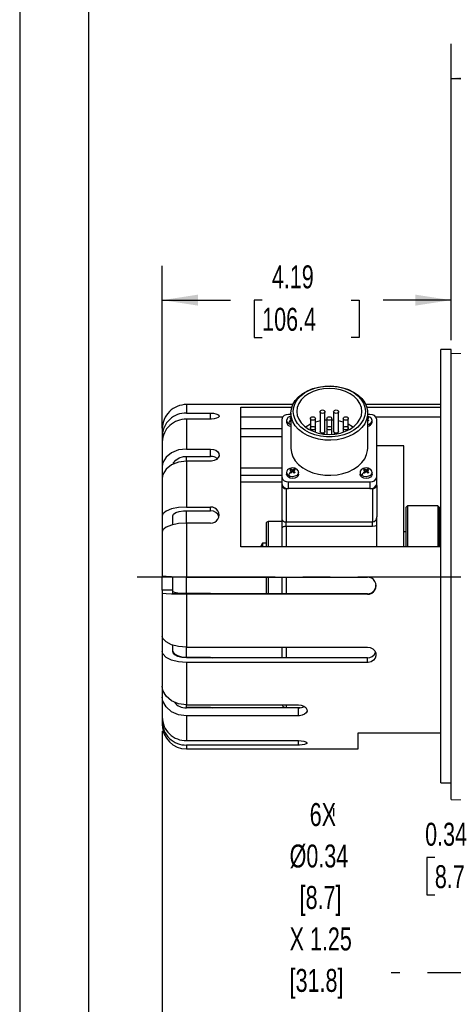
# Model space of a CAD drawing. Header units: inches. Extents: x 0 to 44, y 0 to 34.
# Tile 2 of 18: x 0 to 6.3, y 7.3 to 21.6. Entities that reach past the tile are written whole.
import ezdxf

# ---------------------------------------------------------------- set-up
doc = ezdxf.new("R2010")
doc.units = ezdxf.units.IN
doc.header["$LTSCALE"] = 4
doc.header["$MEASUREMENT"] = 0
doc.linetypes.add('CENTERX2', pattern=[0.8, 0.5, -0.1, 0.1, -0.1])
doc.linetypes.add('HIDDEN', pattern=[0.075, 0.05, -0.025])
doc.layers.add('CENTER', color=40, linetype='CENTERX2')
doc.layers.add('HIDDEN', color=102, linetype='HIDDEN')
doc.layers.add('DIMENSIONS', color=140, linetype='Continuous', lineweight=25)
doc.layers.add('TEXT', color=140, linetype='Continuous', lineweight=25)
doc.styles.add('SLDTEXTSTYLE0', font='TXT', dxfattribs={"width": 0.7})
doc.dimstyles.new('SLDDIMSTYLE1', dxfattribs={"dimtxt": 0.339844, "dimasz": 0.52, "dimexe": 0, "dimexo": 0.0625, "dimgap": 0.084961, "dimtad": 0, "dimtih": 1, "dimtoh": 1, "dimrnd": 1e-09, "dimzin": 12, "dimdsep": 46, "dimtxsty": 'SLDTEXTSTYLE0', "dimsah": 1, "dimcen": 0.09, "dimadec": 0, "dimazin": 3, "dimtfac": 1, "dimtofl": 0, "dimtmove": 0, "dimatfit": 3, "dimfxl": 0, "dimfrac": 2, "dimtolj": 1, "dimtzin": 12, "dimarcsym": 0})
doc.dimstyles.new('SLDDIMSTYLE6', dxfattribs={"dimtxt": 0.339844, "dimasz": 0.52, "dimexe": 0, "dimexo": 0.0625, "dimgap": 0.084961, "dimtad": 0, "dimtih": 1, "dimtoh": 1, "dimrnd": 1e-09, "dimdsep": 46, "dimtxsty": 'SLDTEXTSTYLE0', "dimsah": 1, "dimcen": 0.09, "dimadec": 0, "dimazin": 2, "dimtfac": 1, "dimtmove": 0, "dimatfit": 0, "dimfxl": 0, "dimfrac": 2, "dimtolj": 1, "dimtzin": 12, "dimarcsym": 0})
doc.dimstyles.new('SLDDIMSTYLE9', dxfattribs={"dimtxt": 0.18, "dimasz": 0.52, "dimexe": 0, "dimexo": 0.0625, "dimgap": 0, "dimtad": 0, "dimtih": 1, "dimtoh": 1, "dimdec": 0, "dimrnd": 1e-09, "dimzin": 0, "dimdsep": 46, "dimtxsty": 'Standard', "dimsah": 1, "dimcen": 0.09, "dimadec": 0, "dimazin": 0, "dimtfac": 0.52, "dimtdec": 0, "dimtofl": 0, "dimtmove": 0, "dimatfit": 3, "dimfxl": 0, "dimfrac": 2, "dimtolj": 1, "dimtzin": 0, "dimarcsym": 0})

# ---------------------------------------------------------------- blocks, each defined once
blk = doc.blocks.new('_D_18')
at = {"layer": 'DIMENSIONS'}
for p, q in [((8.056, 9.841), (8.056, 8.934)), ((8.4, 9.841), (8.4, 8.934)), ((6.023, 9.434), (5.909, 9.434)), ((5.909, 9.434), (5.909, 8.894)), ((6.75, 9.434), (6.864, 9.434)), ((6.864, 9.434), (6.864, 8.894)), ((8.056, 9.434), (7.211, 9.434)), ((8.4, 9.434), (9.4, 9.434)), ((5.909, 8.894), (6.023, 8.894)), ((6.864, 8.894), (6.75, 8.894))]:
    blk.add_line(p, q, dxfattribs=at)
for points in [[(8.056, 9.434), (7.536, 9.514), (7.536, 9.354)], [(8.4, 9.434), (8.92, 9.354), (8.92, 9.514)]]:
    blk.add_solid(points, dxfattribs=at)
at = {"layer": 'DIMENSIONS', "char_height": 0.3333, "attachment_point": 1, "style": 'SLDTEXTSTYLE0'}
for s, insert in [('0.34', (5.882, 9.939)), ('8.7', (6.023, 9.323))]:
    blk.add_mtext(s, dxfattribs=dict(at, insert=insert))
blk = doc.blocks.new('_D_25')
at = {"layer": 'DIMENSIONS'}
for p, q in [((18.726, 12.904), (18.726, 11.381)), ((2.069, 11.27), (2.069, 4.216)), ((18.726, 11.141), (18.726, 4.216)), ((2.069, 4.716), (9.291, 4.716)), ((9.751, 4.716), (9.637, 4.716)), ((9.637, 4.716), (9.637, 4.176)), ((11.044, 4.716), (11.158, 4.716)), ((11.158, 4.716), (11.158, 4.176)), ((18.726, 4.716), (11.504, 4.716)), ((9.637, 4.176), (9.751, 4.176)), ((11.158, 4.176), (11.044, 4.176))]:
    blk.add_line(p, q, dxfattribs=at)
for points in [[(2.069, 4.716), (2.589, 4.636), (2.589, 4.796)], [(18.726, 4.716), (18.206, 4.796), (18.206, 4.636)]]:
    blk.add_solid(points, dxfattribs=at)
at = {"layer": 'DIMENSIONS', "char_height": 0.3333, "attachment_point": 1, "style": 'SLDTEXTSTYLE0'}
for s, insert in [('16.66', (9.751, 5.222)), ('423.1', (9.751, 4.605))]:
    blk.add_mtext(s, dxfattribs=dict(at, insert=insert))
blk = doc.blocks.new('_D_27')
at = {"layer": 'DIMENSIONS'}
for p, q in [((2.069, 15.67), (2.069, 18.027)), ((6.259, 16.947), (6.259, 18.027)), ((2.069, 17.527), (3.058, 17.527)), ((3.518, 17.527), (3.404, 17.527)), ((3.404, 17.527), (3.404, 16.986)), ((4.811, 17.527), (4.925, 17.527)), ((4.925, 17.527), (4.925, 16.986)), ((6.259, 17.527), (5.271, 17.527)), ((3.404, 16.986), (3.518, 16.986)), ((4.925, 16.986), (4.811, 16.986))]:
    blk.add_line(p, q, dxfattribs=at)
for points in [[(2.069, 17.527), (2.589, 17.447), (2.589, 17.607)], [(6.259, 17.527), (5.739, 17.607), (5.739, 17.447)]]:
    blk.add_solid(points, dxfattribs=at)
at = {"layer": 'DIMENSIONS', "char_height": 0.3333, "attachment_point": 1, "style": 'SLDTEXTSTYLE0'}
for s, insert in [('4.19', (3.659, 18.032)), ('106.4', (3.518, 17.416))]:
    blk.add_mtext(s, dxfattribs=dict(at, insert=insert))
blk = doc.blocks.new('_D_29')
at = {"layer": 'DIMENSIONS'}
for p, q in [((6.259, 16.947), (6.259, 21.247)), ((16.603, 19.253), (16.603, 21.247)), ((6.259, 20.747), (10.325, 20.747)), ((10.785, 20.747), (10.671, 20.747)), ((10.671, 20.747), (10.671, 20.207)), ((12.078, 20.747), (12.192, 20.747)), ((12.192, 20.747), (12.192, 20.207)), ((16.603, 20.747), (12.538, 20.747)), ((10.671, 20.207), (10.785, 20.207)), ((12.192, 20.207), (12.078, 20.207)), ((16.603, 16.876), (16.603, 19.013))]:
    blk.add_line(p, q, dxfattribs=at)
for points in [[(6.259, 20.747), (6.779, 20.667), (6.779, 20.827)], [(16.603, 20.747), (16.083, 20.827), (16.083, 20.667)]]:
    blk.add_solid(points, dxfattribs=at)
at = {"layer": 'DIMENSIONS', "char_height": 0.3333, "attachment_point": 1, "style": 'SLDTEXTSTYLE0'}
for s, insert in [('10.34', (10.785, 21.253)), ('262.7', (10.785, 20.637))]:
    blk.add_mtext(s, dxfattribs=dict(at, insert=insert))
blk = doc.blocks.new('SW_NOTE_0_9')
at = {"layer": 'TEXT', "color": 0, "linetype": 'CENTERX2', "lineweight": 18, "char_height": 0.3333, "attachment_point": 1, "style": 'SLDTEXTSTYLE0'}
for s, insert in [('6X', (-1.18, 2.467)), ('Ø0.34', (-1.471, 1.865)), ('[8.7]', (-1.326, 1.263)), ('X 1.25', (-1.471, 0.661)), ('[31.8]', (-1.471, 0.059))]:
    blk.add_mtext(s, dxfattribs=dict(at, insert=insert))

msp = doc.modelspace()

# ---------------------------------------------------------------- linework, layer by layer
at = {"color": 7, "linetype": 'Continuous'}
msp.add_line((0.000389, 34.000421), (0.000389, 0.000421), dxfattribs=at)
for p, q in [((6.259419, 16.811178), (6.109419, 16.811178)), ((6.109419, 10.520362), (6.109419, 16.811178)), ((6.259419, 10.520362), (6.259419, 16.811178)), ((7.509419, 16.779038), (6.259419, 16.747073)), ((2.775986, 16.011178), (2.419419, 16.011178)), ((2.419419, 16.011171), (2.419419, 15.887005)), ((3.962774, 16.011178), (2.775986, 16.011178)), ((6.109419, 16.011178), (5.021064, 16.011178)), ((2.419419, 15.887005), (2.769419, 15.887005)), ((2.769419, 15.797413), (2.769419, 15.887005)), ((3.209419, 13.945298), (3.209419, 15.973197)), ((3.209419, 15.973197), (3.947892, 15.973197)), ((3.934419, 15.887056), (3.934419, 15.37794)), ((4.357412, 15.907111), (4.357412, 15.620732)), ((4.428962, 15.620732), (4.428962, 15.907111)), ((4.554876, 15.907111), (4.554876, 15.620732)), ((4.626426, 15.620732), (4.626426, 15.907111)), ((5.035946, 15.973197), (6.109419, 15.973197)), ((5.049419, 15.37794), (5.049419, 15.887056)), ((2.419419, 15.797413), (2.419419, 15.365122)), ((2.769419, 15.797413), (2.419419, 15.797413)), ((3.811594, 15.825476), (3.209419, 15.825476)), ((3.801919, 15.795133), (3.801919, 14.960747)), ((3.871419, 15.779576), (3.871419, 15.754827)), ((3.934419, 15.865843), (3.901919, 15.865843)), ((3.919783, 15.814832), (3.933784, 15.824931)), ((3.919783, 15.814832), (3.933784, 15.80722)), ((3.927418, 15.775046), (3.920277, 15.779834)), ((3.934559, 15.769934), (3.927418, 15.775046)), ((3.933784, 15.80722), (3.933784, 15.824931)), ((4.217783, 15.808378), (4.217783, 15.66875)), ((4.289333, 15.66875), (4.289333, 15.808378)), ((4.455919, 15.808378), (4.455919, 15.66875)), ((4.527919, 15.66875), (4.527919, 15.808378)), ((4.694505, 15.808378), (4.694505, 15.66875)), ((4.766055, 15.66875), (4.766055, 15.808378)), ((5.05642, 15.820492), (5.049279, 15.82528)), ((5.081919, 15.865843), (5.049419, 15.865843)), ((5.064055, 15.780382), (5.049419, 15.792714)), ((5.064055, 15.780382), (5.050054, 15.770283)), ((5.063561, 15.81538), (5.05642, 15.820492)), ((5.112419, 15.754827), (5.112419, 15.779576)), ((6.109419, 15.825476), (5.172244, 15.825476)), ((5.181919, 14.960747), (5.181919, 15.795133)), ((2.069419, 15.661141), (2.069419, 15.559776)), ((3.801919, 15.658828), (3.209419, 15.658828)), ((4.217783, 15.66875), (4.217783, 15.639679)), ((4.289333, 15.609965), (4.289333, 15.66875)), ((4.455919, 15.66875), (4.455919, 15.578668)), ((4.527919, 15.578668), (4.527919, 15.66875)), ((4.694505, 15.66875), (4.694505, 15.609965)), ((4.766055, 15.639679), (4.766055, 15.66875)), ((2.069419, 15.559776), (2.069419, 15.477074)), ((2.069419, 15.470184), (2.069419, 15.117274)), ((3.209419, 15.54533), (3.801919, 15.54533)), ((2.419419, 15.365122), (2.769419, 15.365122)), ((2.769419, 15.258915), (2.769419, 15.365122)), ((5.574419, 15.411178), (5.181919, 15.411178)), ((5.574419, 13.945298), (5.574419, 15.411178)), ((2.419419, 15.188345), (2.419419, 15.263139)), ((2.419419, 15.258915), (2.769419, 15.258915)), ((2.419419, 15.188345), (2.419419, 14.522674)), ((2.769419, 15.188345), (2.419419, 15.188345)), ((2.069419, 15.117274), (2.069419, 14.947387)), ((3.801919, 15.08513), (3.209419, 15.08513)), ((3.871419, 15.0258), (3.871419, 15.001052)), ((3.919783, 15.061056), (3.933784, 15.071155)), ((3.927418, 15.02127), (3.920277, 15.026058)), ((3.934559, 15.016158), (3.927418, 15.02127)), ((3.933784, 15.053444), (3.933784, 15.071155)), ((3.944778, 15.046635), (3.944778, 15.025087)), ((3.958778, 15.056734), (3.958778, 15.036512)), ((3.97306, 15.046834), (3.97306, 15.025878)), ((3.99042, 15.066716), (3.983279, 15.071504)), ((3.983279, 15.053347), (3.983279, 15.071504)), ((3.998055, 15.026606), (3.984054, 15.016507)), ((3.997561, 15.061604), (3.99042, 15.066716)), ((4.046419, 15.001052), (4.046419, 15.0258)), ((4.937419, 15.0258), (4.937419, 15.001052)), ((4.985783, 15.061056), (4.999784, 15.071155)), ((4.993418, 15.02127), (4.986277, 15.026058)), ((5.000559, 15.016158), (4.993418, 15.02127)), ((4.999784, 15.053444), (4.999784, 15.071155)), ((5.010778, 15.046635), (5.010778, 15.025087)), ((5.024778, 15.056734), (5.024778, 15.036512)), ((5.03906, 15.046834), (5.03906, 15.025878)), ((5.05642, 15.066716), (5.049279, 15.071504)), ((5.049279, 15.053347), (5.049279, 15.071504)), ((5.064055, 15.026606), (5.050054, 15.016507)), ((5.063561, 15.061604), (5.05642, 15.066716)), ((5.112419, 15.001052), (5.112419, 15.0258)), ((2.069419, 14.940497), (2.069419, 14.397063)), ((3.209419, 14.985368), (3.801919, 14.985368)), ((3.209419, 14.890844), (3.801919, 14.890844)), ((3.801919, 14.960747), (3.801919, 14.861752)), ((3.901919, 14.791041), (3.901919, 14.890036)), ((3.901919, 14.890036), (5.081919, 14.890036)), ((5.081919, 14.890036), (5.081919, 14.791041)), ((5.181919, 14.861752), (5.181919, 14.960747)), ((3.804419, 14.846039), (3.804419, 14.835235)), ((3.804419, 14.835235), (3.804419, 14.348648)), ((3.864419, 14.792809), (3.864419, 14.306222)), ((3.864419, 14.792809), (3.879699, 14.792809)), ((5.081919, 14.791041), (3.901919, 14.791041)), ((5.10414, 14.792809), (5.119419, 14.792809)), ((5.119419, 14.792809), (5.119419, 14.306222)), ((5.179419, 14.835235), (5.179419, 14.855331)), ((5.179419, 14.835235), (5.179419, 14.38045)), ((2.419419, 14.522674), (2.769419, 14.522674)), ((2.419419, 14.289279), (2.419419, 14.471148)), ((2.419419, 14.468848), (2.769419, 14.468848)), ((2.769419, 14.468848), (2.769419, 14.522674)), ((5.624419, 14.541178), (5.604419, 14.521178)), ((5.604419, 13.945298), (5.604419, 14.521178)), ((6.064419, 14.541178), (5.624419, 14.541178)), ((5.624419, 14.541178), (5.624419, 13.945298)), ((6.084419, 14.521178), (6.064419, 14.541178)), ((6.064419, 14.541178), (6.064419, 13.945298)), ((6.084419, 14.521178), (6.084419, 13.945298)), ((2.069419, 14.397063), (2.069419, 14.170558)), ((2.219419, 14.26548), (2.219419, 14.397063)), ((3.804419, 14.311178), (3.604419, 14.311178)), ((3.604419, 14.311178), (3.604419, 13.945298)), ((3.804419, 14.348648), (3.804419, 14.217717)), ((3.864419, 14.306222), (5.119419, 14.306222)), ((3.864419, 14.240756), (3.864419, 14.306222)), ((5.119419, 14.240756), (5.119419, 14.306222)), ((5.179419, 14.256266), (5.179419, 14.38045)), ((2.069419, 14.163668), (2.069419, 13.523674)), ((2.419419, 14.289279), (2.419419, 13.50533)), ((2.769419, 14.289279), (2.419419, 14.289279)), ((3.574419, 14.281178), (3.574419, 14.05565)), ((3.804419, 14.217717), (3.804419, 13.945298)), ((5.119419, 14.240756), (3.864419, 14.240756)), ((3.864419, 14.240756), (3.864419, 13.945298)), ((5.179419, 13.945298), (5.179419, 14.278517)), ((5.179419, 13.946875), (5.179419, 14.256266)), ((5.604419, 14.161178), (5.574419, 14.161178)), ((3.574419, 14.05565), (3.574419, 13.945298)), ((6.109419, 13.945298), (3.209419, 13.945298)), ((3.504673, 13.96019), (3.504673, 13.946048)), ((3.574419, 13.9963), (3.524419, 13.9963)), ((3.524419, 13.9963), (3.524419, 13.945298)), ((6.08558, 13.947892), (6.084848, 13.945298)), ((2.069419, 13.317004), (2.069419, 13.515724)), ((2.219419, 13.317004), (2.219419, 13.509862)), ((2.419419, 13.50533), (5.044419, 13.50533)), ((2.419419, 13.267538), (2.419419, 13.50533)), ((3.574419, 13.50533), (3.574419, 13.263534)), ((3.604419, 13.50533), (3.604419, 13.263534)), ((3.804419, 13.50533), (3.804419, 13.263534)), ((3.864419, 13.50533), (3.864419, 13.263534)), ((2.069419, 13.317004), (2.069419, 13.274017)), ((2.219419, 13.317004), (2.069419, 13.317004)), ((2.219419, 13.274017), (2.219419, 13.317004)), ((2.069419, 13.274017), (2.069419, 12.648125)), ((2.769419, 13.267538), (2.419419, 13.267538)), ((5.044419, 13.263534), (2.419419, 13.263534)), ((5.044419, 13.255673), (2.419419, 13.255673)), ((2.419419, 13.255673), (2.419419, 12.488997)), ((2.769419, 13.267538), (2.793053, 13.263534)), ((2.769419, 13.263534), (2.769419, 13.267538)), ((5.044419, 13.255673), (5.044419, 13.263534)), ((2.069419, 12.641235), (2.069419, 12.425373)), ((2.219419, 12.425373), (2.219419, 12.519147)), ((2.419419, 12.488997), (5.044419, 12.488997)), ((2.419419, 12.337922), (2.419419, 12.488997)), ((3.804419, 12.488997), (3.804419, 12.334434)), ((3.864419, 12.488997), (3.864419, 12.334434)), ((2.069419, 12.425373), (2.069419, 11.921805)), ((2.769419, 12.337922), (2.419419, 12.337922)), ((5.044419, 12.334434), (2.419419, 12.334434)), ((2.769419, 12.337922), (2.79306, 12.334434)), ((2.769419, 12.334434), (2.769419, 12.337922)), ((5.044419, 12.266245), (5.044419, 12.334434)), ((2.419419, 12.266245), (2.419419, 11.649408)), ((5.044419, 12.266245), (2.419419, 12.266245)), ((2.069419, 11.914915), (2.069419, 11.764475)), ((2.069419, 11.764475), (2.069419, 11.470302)), ((2.419419, 11.649408), (4.044419, 11.649408)), ((2.419419, 11.611172), (2.419419, 11.646492)), ((2.769419, 11.611172), (2.419419, 11.611172)), ((4.044419, 11.608805), (2.419419, 11.608805)), ((2.769419, 11.611172), (2.793072, 11.608805)), ((2.769419, 11.608805), (2.769419, 11.611172)), ((3.864419, 11.649408), (3.864419, 11.611178)), ((3.864419, 11.611178), (4.068089, 11.611178)), ((4.044419, 11.492078), (4.044419, 11.608805)), ((2.069419, 11.463412), (2.069419, 11.405598)), ((2.419419, 11.492078), (2.419419, 11.131736)), ((4.044419, 11.492078), (2.419419, 11.492078)), ((2.069419, 11.405598), (2.069419, 11.364124)), ((4.909419, 11.245408), (6.109419, 11.245408)), ((4.909419, 11.011178), (4.909419, 11.245408)), ((2.419419, 11.131736), (4.044419, 11.131736)), ((4.044419, 11.067031), (2.419419, 11.067031)), ((2.419419, 11.067031), (2.419419, 11.011178)), ((2.419419, 11.011178), (4.909419, 11.011178)), ((4.044419, 11.067031), (4.044419, 11.131736)), ((6.109419, 10.520362), (6.259419, 10.520362)), ((6.259419, 10.275283), (6.259419, 10.520362)), ((6.259419, 10.275283), (7.509419, 10.243317))]:
    msp.add_line(p, q)
at = {"flags": 128}
for points in [[(3.934419, 15.887056), (3.941639, 15.950292), (3.96311, 16.011891), (3.998277, 16.070256), (4.04623, 16.123876), (4.105725, 16.171363), (4.175223, 16.211487), (4.252923, 16.243207), (4.336813, 16.265704), (4.42472, 16.278394), (4.514367, 16.280949), (4.603433, 16.273302), (4.689611, 16.255651), (4.770669, 16.228454), (4.844507, 16.192415), (4.909214, 16.148467), (4.963113, 16.097749), (5.004808, 16.041574), (5.033219, 15.981398), (5.047611, 15.918777), (5.047611, 15.855336), (5.033219, 15.792715), (5.004808, 15.732538), (4.963113, 15.676364), (4.909214, 15.625645), (4.844507, 15.581698), (4.770669, 15.545659), (4.689611, 15.518462), (4.603433, 15.500811), (4.514367, 15.493164), (4.42472, 15.495719), (4.336813, 15.508409), (4.252923, 15.530905), (4.175223, 15.562626), (4.105725, 15.60275), (4.04623, 15.650237), (3.998277, 15.703857), (3.96311, 15.762222), (3.941639, 15.82382), (3.934419, 15.887056)], [(5.014419, 15.911805), (5.007293, 15.850994), (4.986109, 15.791841), (4.951444, 15.73596), (4.904245, 15.684876), (4.845799, 15.639982), (4.777699, 15.602503), (4.701805, 15.573461), (4.620185, 15.553647), (4.535067, 15.543604), (4.448771, 15.543604), (4.363653, 15.553647), (4.282033, 15.573461), (4.206139, 15.602503), (4.138039, 15.639982), (4.079593, 15.684876), (4.032394, 15.73596), (3.99773, 15.791841), (3.976545, 15.850994), (3.969419, 15.911805), (3.976545, 15.972617), (3.99773, 16.03177), (4.032394, 16.08765), (4.079593, 16.138734), (4.138039, 16.183628), (4.206139, 16.221107), (4.282033, 16.25015), (4.363653, 16.269963), (4.448771, 16.280007), (4.535067, 16.280007), (4.620185, 16.269963), (4.701805, 16.25015), (4.777699, 16.221107), (4.845799, 16.183628), (4.904245, 16.138734), (4.951444, 16.08765), (4.986109, 16.03177), (5.007293, 15.972617), (5.014419, 15.911805)], [(4.019419, 15.911805), (4.026597, 15.853788), (4.047914, 15.797534), (4.082722, 15.744751), (4.129963, 15.697045), (4.188202, 15.655864), (4.255669, 15.622459), (4.330315, 15.597846), (4.40987, 15.582773), (4.491919, 15.577697), (4.573968, 15.582773), (4.653524, 15.597846), (4.728169, 15.622459), (4.795636, 15.655864), (4.853875, 15.697045), (4.901116, 15.744751), (4.935924, 15.797534), (4.957241, 15.853788), (4.964419, 15.911805), (4.957241, 15.969822), (4.935924, 16.026077), (4.901116, 16.078859), (4.853875, 16.126566), (4.795636, 16.167747), (4.728169, 16.201151), (4.653524, 16.225764), (4.573968, 16.240837), (4.491919, 16.245913), (4.40987, 16.240837), (4.330315, 16.225764), (4.255669, 16.201151), (4.188202, 16.167747), (4.129963, 16.126566), (4.082722, 16.078859), (4.047914, 16.026077), (4.026597, 15.969822), (4.019419, 15.911805)], [(2.769419, 15.887005), (2.810765, 15.884803), (2.84745, 15.878343), (2.87537, 15.868077), (2.891356, 15.854843), (2.893587, 15.83993), (2.881845, 15.82499), (2.857451, 15.811855), (2.82311, 15.802295), (2.782705, 15.7977), (2.769419, 15.797413)], [(4.428962, 15.907111), (4.426238, 15.89743), (4.418483, 15.889223), (4.406877, 15.88374), (4.393187, 15.881814), (4.379496, 15.88374), (4.36789, 15.889223), (4.360135, 15.89743), (4.357412, 15.907111), (4.360135, 15.916791), (4.36789, 15.924998), (4.379496, 15.930482), (4.393187, 15.932407), (4.406877, 15.930482), (4.418483, 15.924998), (4.426238, 15.916791), (4.428962, 15.907111)], [(4.626426, 15.907111), (4.623703, 15.89743), (4.615948, 15.889223), (4.604342, 15.88374), (4.590651, 15.881814), (4.576961, 15.88374), (4.565355, 15.889223), (4.5576, 15.89743), (4.554876, 15.907111), (4.5576, 15.916791), (4.565355, 15.924998), (4.576961, 15.930482), (4.590651, 15.932407), (4.604342, 15.930482), (4.615948, 15.924998), (4.623703, 15.916791), (4.626426, 15.907111)], [(3.934419, 15.720179), (3.926241, 15.722181), (3.897667, 15.735392)], [(3.934419, 15.792069), (3.930305, 15.788755), (3.920277, 15.779834)], [(4.289333, 15.808378), (4.28661, 15.798698), (4.278855, 15.790491), (4.267249, 15.785007), (4.253558, 15.783082), (4.239868, 15.785007), (4.228261, 15.790491), (4.220506, 15.798698), (4.217783, 15.808378), (4.220506, 15.818059), (4.228261, 15.826266), (4.239868, 15.831749), (4.253558, 15.833675), (4.267249, 15.831749), (4.278855, 15.826266), (4.28661, 15.818059), (4.289333, 15.808378)], [(4.357412, 15.77247), (4.290911, 15.754553), (4.289333, 15.754026)], [(4.455919, 15.785323), (4.450447, 15.785004), (4.428962, 15.783315)], [(4.527919, 15.808378), (4.525179, 15.798637), (4.517375, 15.790378), (4.505696, 15.78486), (4.491919, 15.782922), (4.478142, 15.78486), (4.466463, 15.790378), (4.458659, 15.798637), (4.455919, 15.808378), (4.458659, 15.81812), (4.466463, 15.826378), (4.478142, 15.831896), (4.491919, 15.833834), (4.505696, 15.831896), (4.517375, 15.826378), (4.525179, 15.81812), (4.527919, 15.808378)], [(4.554876, 15.783315), (4.533391, 15.785004), (4.527919, 15.785323)], [(4.694505, 15.754026), (4.692927, 15.754553), (4.626426, 15.77247)], [(4.766055, 15.808378), (4.763332, 15.798698), (4.755577, 15.790491), (4.74397, 15.785007), (4.73028, 15.783082), (4.716589, 15.785007), (4.704983, 15.790491), (4.697228, 15.798698), (4.694505, 15.808378), (4.697228, 15.818059), (4.704983, 15.826266), (4.716589, 15.831749), (4.73028, 15.833675), (4.74397, 15.831749), (4.755577, 15.826266), (4.763332, 15.818059), (4.766055, 15.808378)], [(5.049279, 15.807123), (5.053534, 15.809834), (5.063561, 15.81538)], [(5.078802, 15.828532), (5.057076, 15.838873), (5.049419, 15.840254)], [(4.217783, 15.724312), (4.15596, 15.687119), (4.148945, 15.681995)], [(4.289333, 15.66875), (4.28661, 15.659069), (4.278855, 15.650862), (4.267249, 15.645379), (4.253558, 15.643453), (4.239868, 15.645379), (4.228261, 15.650862), (4.220506, 15.659069), (4.217783, 15.66875), (4.220506, 15.67843), (4.228261, 15.686637), (4.239868, 15.692121), (4.253558, 15.694046), (4.267249, 15.692121), (4.278855, 15.686637), (4.28661, 15.67843), (4.289333, 15.66875)], [(4.428962, 15.620732), (4.426238, 15.611052), (4.418483, 15.602845), (4.406877, 15.597361), (4.393187, 15.595436), (4.379496, 15.597361), (4.36789, 15.602845), (4.360135, 15.611052), (4.357412, 15.620732)], [(4.527919, 15.66875), (4.525179, 15.659008), (4.517375, 15.65075), (4.505696, 15.645232), (4.491919, 15.643294), (4.478142, 15.645232), (4.466463, 15.65075), (4.458659, 15.659008), (4.455919, 15.66875), (4.458659, 15.678491), (4.466463, 15.68675), (4.478142, 15.692268), (4.491919, 15.694206), (4.505696, 15.692268), (4.517375, 15.68675), (4.525179, 15.678491), (4.527919, 15.66875)], [(4.626426, 15.620732), (4.623703, 15.611052), (4.615948, 15.602845), (4.604342, 15.597361), (4.590651, 15.595436), (4.576961, 15.597361), (4.565355, 15.602845), (4.5576, 15.611052), (4.554876, 15.620732)], [(4.766055, 15.66875), (4.763332, 15.659069), (4.755577, 15.650862), (4.74397, 15.645379), (4.73028, 15.643453), (4.716589, 15.645379), (4.704983, 15.650862), (4.697228, 15.659069), (4.694505, 15.66875), (4.697228, 15.67843), (4.704983, 15.686637), (4.716589, 15.692121), (4.73028, 15.694046), (4.74397, 15.692121), (4.755577, 15.686637), (4.763332, 15.67843), (4.766055, 15.66875)], [(4.834893, 15.681995), (4.827878, 15.687119), (4.766055, 15.724312)], [(2.419419, 15.365122), (2.30368, 15.351181), (2.20099, 15.310941), (2.12286, 15.248918), (2.078063, 15.172027), (2.069419, 15.117274)], [(2.769419, 15.365122), (2.810765, 15.360389), (2.84745, 15.346647), (2.87537, 15.325224), (2.891356, 15.298284), (2.893587, 15.268734), (2.881845, 15.239887), (2.857451, 15.21508), (2.82311, 15.197322), (2.782705, 15.188871), (2.769419, 15.188345)], [(3.934419, 15.37794), (3.941639, 15.314703), (3.96311, 15.253105), (3.998277, 15.19474), (4.04623, 15.14112), (4.105725, 15.093633), (4.175223, 15.053509), (4.252923, 15.021789), (4.336813, 14.999292), (4.42472, 14.986602), (4.514367, 14.984047), (4.603433, 14.991694), (4.689611, 15.009345), (4.770669, 15.036542), (4.844507, 15.072581), (4.909214, 15.116529), (4.963113, 15.167247), (5.004808, 15.223422), (5.033219, 15.283598), (5.047611, 15.346219), (5.049419, 15.37794)], [(2.419419, 15.188345), (2.30368, 15.174404), (2.20099, 15.134164), (2.12286, 15.072142), (2.078063, 14.99525), (2.069419, 14.940497)], [(2.225828, 15.143897), (2.23072, 15.164215), (2.263363, 15.205865), (2.313639, 15.237484), (2.375802, 15.255506), (2.419419, 15.258915)], [(4.012802, 15.074756), (3.991076, 15.085097), (3.964337, 15.089918), (3.938386, 15.088124), (3.918421, 15.08215), (3.901881, 15.073531), (3.88674, 15.061022), (3.875591, 15.044552), (3.87142, 15.025553)], [(4.046417, 15.025431), (4.040088, 15.002694), (4.021404, 14.982488), (3.993208, 14.968877), (3.959791, 14.963932), (3.926241, 14.968405), (3.897667, 14.981617)], [(3.919783, 15.061056), (3.934441, 15.053087), (3.944778, 15.046635)], [(3.944778, 15.046635), (3.930305, 15.034979), (3.920277, 15.026058)], [(3.958778, 15.056734), (3.944014, 15.065752), (3.933784, 15.071155)], [(3.934559, 15.016158), (3.948927, 15.028714), (3.95906, 15.036735)], [(3.983279, 15.071504), (3.968911, 15.063331), (3.958778, 15.056734)], [(3.95906, 15.036735), (3.973824, 15.025285), (3.984054, 15.016507)], [(3.97306, 15.046834), (3.987534, 15.056058), (3.997561, 15.061604)], [(3.998055, 15.026606), (3.983397, 15.038957), (3.97306, 15.046834)], [(5.078802, 15.074756), (5.057076, 15.085097), (5.030337, 15.089918), (5.004386, 15.088124), (4.984421, 15.08215), (4.967881, 15.073531), (4.95274, 15.061022), (4.941591, 15.044552), (4.93742, 15.025553)], [(5.112417, 15.025431), (5.106088, 15.002694), (5.087404, 14.982488), (5.059208, 14.968877), (5.025791, 14.963932), (4.992241, 14.968405), (4.963667, 14.981617)], [(4.985783, 15.061056), (5.000441, 15.053087), (5.010778, 15.046635)], [(5.010778, 15.046635), (4.996305, 15.034979), (4.986277, 15.026058)], [(5.024778, 15.056734), (5.010014, 15.065752), (4.999784, 15.071155)], [(5.000559, 15.016158), (5.014927, 15.028714), (5.02506, 15.036735)], [(5.049279, 15.071504), (5.034911, 15.063331), (5.024778, 15.056734)], [(5.02506, 15.036735), (5.039824, 15.025285), (5.050054, 15.016507)], [(5.03906, 15.046834), (5.053534, 15.056058), (5.063561, 15.061604)], [(5.064055, 15.026606), (5.049397, 15.038957), (5.03906, 15.046834)], [(4.046419, 15.001052), (4.040088, 14.977945), (4.021404, 14.95774), (3.993208, 14.944128), (3.959791, 14.939183), (3.926241, 14.943656), (3.897667, 14.956868), (3.878417, 14.976806), (3.871423, 15.000435), (3.871419, 15.001052)], [(5.112419, 15.001052), (5.106088, 14.977945), (5.087404, 14.95774), (5.059208, 14.944128), (5.025791, 14.939183), (4.992241, 14.943656), (4.963667, 14.956868), (4.944417, 14.976806), (4.937423, 15.000435), (4.937419, 15.001052)], [(2.419419, 14.522674), (2.30368, 14.515609), (2.20099, 14.495215), (2.12286, 14.463782), (2.078063, 14.424812), (2.069419, 14.397063)], [(2.219419, 14.397063), (2.23072, 14.420853), (2.263363, 14.441962), (2.313639, 14.457987), (2.375802, 14.46712), (2.419419, 14.468848)], [(2.419419, 14.289279), (2.30368, 14.282214), (2.20099, 14.26182), (2.12286, 14.230386), (2.078063, 14.191417), (2.069419, 14.163668)], [(3.864419, 14.240756), (3.852714, 14.240313), (3.841458, 14.239002), (3.831085, 14.236873), (3.821993, 14.234008), (3.814531, 14.230517), (3.808986, 14.226533), (3.805572, 14.222211), (3.804419, 14.217717)], [(3.864419, 14.240756), (3.852714, 14.240313), (3.841458, 14.239002), (3.831085, 14.236873), (3.821993, 14.234008), (3.814531, 14.230517), (3.808986, 14.226533), (3.805572, 14.222211), (3.804419, 14.217717)], [(5.179419, 14.256266), (5.150622, 14.244756), (5.119419, 14.240756)], [(5.179419, 14.256266), (5.150622, 14.244756), (5.119419, 14.240756)], [(6.086074, 14.010918), (6.084907, 14.013376), (6.084419, 14.01718)], [(3.498075, 13.945298), (3.499548, 13.950611), (3.504673, 13.96019)], [(2.419419, 13.50533), (2.30368, 13.506362), (2.20099, 13.50934), (2.12286, 13.513931), (2.078063, 13.519622), (2.069419, 13.523674)], [(2.419419, 13.267538), (2.35329, 13.2693), (2.294617, 13.274387), (2.24997, 13.282227), (2.224363, 13.291949), (2.219419, 13.298874)], [(2.419419, 13.255673), (2.30368, 13.256705), (2.20099, 13.259683), (2.12286, 13.264273), (2.078063, 13.269965), (2.069419, 13.274017)], [(2.419419, 12.488997), (2.30368, 12.497947), (2.20099, 12.523783), (2.12286, 12.563604), (2.078063, 12.612972), (2.069419, 12.648125)], [(2.419419, 12.337922), (2.35329, 12.344057), (2.294617, 12.361766), (2.24997, 12.389063), (2.224363, 12.422909), (2.219419, 12.447018)], [(5.044419, 12.488997), (5.085765, 12.482572), (5.12245, 12.464077), (5.15037, 12.4357), (5.166356, 12.400774), (5.168587, 12.363391), (5.156845, 12.327789), (5.132451, 12.297846), (5.09811, 12.276781), (5.057705, 12.26686), (5.044419, 12.266245)], [(2.419419, 12.266245), (2.30368, 12.275196), (2.20099, 12.301031), (2.12286, 12.340852), (2.078063, 12.39022), (2.069419, 12.425373)], [(2.419419, 12.334434), (2.35329, 12.339549), (2.294617, 12.35431), (2.24997, 12.377064), (2.224363, 12.405276), (2.219419, 12.425373)], [(2.419419, 11.649408), (2.30368, 11.664729), (2.20099, 11.708955), (2.12286, 11.777121), (2.078063, 11.861629), (2.069419, 11.921805)], [(2.419419, 11.492078), (2.30368, 11.507399), (2.20099, 11.551625), (2.12286, 11.619791), (2.078063, 11.704299), (2.069419, 11.764475)], [(4.044419, 11.649408), (4.085765, 11.644714), (4.12245, 11.631251), (4.15037, 11.610739), (4.166356, 11.585738), (4.168587, 11.559284), (4.156845, 11.534391), (4.132451, 11.513689), (4.09811, 11.499255), (4.057705, 11.492496), (4.044419, 11.492078)], [(4.044419, 11.131736), (4.085765, 11.129584), (4.12245, 11.123481), (4.15037, 11.11438), (4.166356, 11.103627), (4.168587, 11.092677), (4.156845, 11.082798), (4.132451, 11.074917), (4.09811, 11.06961), (4.057705, 11.06718), (4.044419, 11.067031)]]:
    msp.add_lwpolyline(points, dxfattribs=at)
for centre, radius, start, end in [((2.419418, 15.661172), 0.349999, 89.999758, 180.0050676), ((2.406707, 15.54981), 0.337435, 87.8409995, 178.3074722), ((2.406707, 15.460218), 0.337435, 87.8409995, 178.3074722), ((3.889419, 15.777455), 0.089268, 81.950533, 168.5782463), ((3.924044, 15.78095), 0.052643, 181.4958793, 239.9297011), ((3.93887, 15.76326), 0.067976, 187.1262551, 266.2460316), ((3.942766, 15.769125), 0.072072, 96.6506313, 171.8607849), ((3.967672, 15.713856), 0.073243, 123.3395513, 162.9004145), ((5.041377, 15.791894), 0.072164, 276.398163, 349.8738407), ((5.041432, 15.767011), 0.072025, 276.3667212, 350.2609921), ((5.081955, 15.784258), 0.044328, 94.1171049, 125.1730093), ((5.057308, 15.777743), 0.05515, 2.1611334, 67.0613079), ((5.094419, 15.777455), 0.089268, 11.4217537, 98.049467), ((4.392863, 15.552745), 0.043107, 40.9982827, 122.5643444), ((4.591065, 15.552121), 0.043586, 57.9774055, 138.4599674), ((2.777664, 15.124477), 0.134691, 48.305038, 93.5092993), ((3.924044, 15.027175), 0.052643, 181.4958793, 239.9297011), ((3.967672, 14.960081), 0.073243, 123.3395513, 162.9004145), ((4.015955, 15.030482), 0.044328, 94.1171049, 125.1730093), ((3.991308, 15.023968), 0.05515, 2.1611334, 67.0613079), ((4.990044, 15.027175), 0.052643, 181.4958793, 239.9297011), ((5.033672, 14.960081), 0.073243, 123.3395513, 162.9004145), ((5.081955, 15.030482), 0.044328, 94.1171049, 125.1730093), ((5.057308, 15.023968), 0.05515, 2.1611334, 67.0613079), ((3.889419, 14.978424), 0.089268, 191.4217537, 278.049467), ((5.094419, 14.978424), 0.089268, 261.950533, 348.5782463), ((3.889419, 14.879429), 0.089268, 191.4217537, 278.049467), ((3.856919, 14.845842), 0.053561, 191.4217537, 278.049467), ((5.094419, 14.879429), 0.089268, 261.950533, 348.5782463), ((5.126919, 14.845842), 0.053561, 261.950533, 348.5782463), ((2.774893, 14.405977), 0.116826, 267.3142194, 92.6857806), ((2.774499, 14.350245), 0.118712, 14.581472, 92.4523448), ((3.604419, 14.281178), 0.03, 90, 180), ((3.856919, 14.359255), 0.053561, 191.4217537, 278.049467), ((5.111949, 14.373623), 0.067814, 276.3241238, 5.777692), ((6.104419, 14.091178), 0.02, 75.5224878, 180), ((3.603169, 13.9213), 0.10875, 136.397181, 167.2512613), ((5.044537, 13.380501), 0.124829, 269.9459947, 90.0540053), ((5.047397, 13.384002), 0.120505, 268.5841746, 2.0333651), ((2.361954, 14.080252), 0.818737, 259.9742045, 274.0247337), ((5.051498, 12.452366), 0.118144, 266.5648038, 339.2014237), ((2.401402, 11.796968), 0.189024, 214.5892704, 275.4694544), ((3.864419, 11.671178), 0.06, 201.2740508, 270), ((4.055239, 11.74904), 0.140652, 265.5879036, 300.6188426), ((2.41292, 11.475211), 0.343536, 180.8186468, 271.0839454), ((2.41292, 11.410506), 0.343536, 180.8186468, 271.0839454), ((2.419419, 11.361178), 0.35, 180, 270)]:
    msp.add_arc(centre, radius, start, end)
at = {"layer": 'CENTER'}
msp.add_line((1.705361, 13.511178), (18.880869, 13.511178), dxfattribs=at)
at = {"layer": 'HIDDEN'}
msp.add_line((4.550758, 10.15291), (4.550758, 10.0348), dxfattribs=at)
at = {"layer": 'TEXT'}
msp.add_line((1, 33), (1, 1), dxfattribs=at)

# ---------------------------------------------------------------- block references
at = {"layer": 'TEXT', "linetype": 'CENTERX2', "lineweight": 18}
msp.add_blockref('SW_NOTE_0_9', (5.387176, 7.757947), dxfattribs=at)

# ---------------------------------------------------------------- dimensions: what is measured, and where the dimension line sits
at = {"layer": 'DIMENSIONS'}
for base, p1, p2, dimstyle, picture, middle in [((16.603419, 20.747067), (6.259419, 16.747073), (16.603419, 16.675921), 'SLDDIMSTYLE1', '_D_29', (11.431419, 20.747067)), ((6.259419, 17.526557), (2.069419, 15.470184), (6.259419, 16.747073), 'SLDDIMSTYLE1', '_D_27', (4.164419, 17.526557)), ((8.400419, 9.433652), (8.056419, 10.041178), (8.400419, 10.041178), 'SLDDIMSTYLE6', '_D_18', (6.386463, 9.433652))]:
    dim = msp.add_linear_dim(base=base, p1=p1, p2=p2, dimstyle=dimstyle, dxfattribs=at)
    dim.commit()
    dim.dimension.update_dxf_attribs({"geometry": picture, "text_midpoint": middle, "dimtype": 160})
dim = msp.add_linear_dim(base=(18.725869, 4.715744), p1=(2.069419, 11.470302), p2=(18.725869, 13.103678), angle=359.9999996, dimstyle='SLDDIMSTYLE1', dxfattribs=at)
dim.commit()
dim.dimension.update_dxf_attribs({"geometry": '_D_25', "text_midpoint": (10.397644, 4.715744), "dimtype": 160})

# ---------------------------------------------------------------- leaders
at = {"layer": 'TEXT', "linetype": 'CENTERX2', "lineweight": 18}
msp.add_leader([(8.260889, 9.926602), (7.916756, 7.757947), (5.387176, 7.757947)], dimstyle='SLDDIMSTYLE9', dxfattribs=at)

doc.saveas('drawing.dxf')
